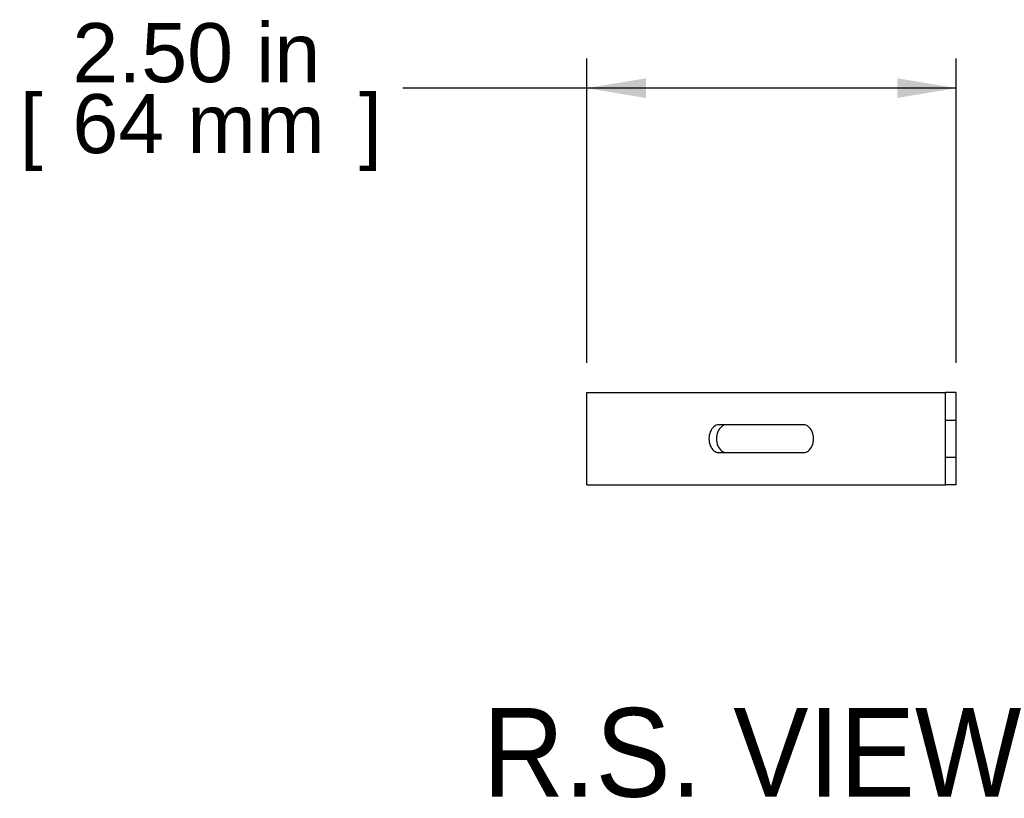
# Model space of a CAD drawing. Header units: inches. Extents: x 0 to 52.8, y 0 to 39.5.
# Tile 2 of 11: x 29.7 to 36.3, y 15.4 to 20.7. Entities that reach past the tile are written whole.
import ezdxf
from ezdxf.enums import TextEntityAlignment as Align

# ---------------------------------------------------------------- set-up
doc = ezdxf.new("R2010")
doc.units = ezdxf.units.IN
doc.header["$MEASUREMENT"] = 0
doc.layers.add('COM56851-2', color=7, linetype='Continuous')
doc.layers.add('Default', color=7, linetype='Continuous')
doc.styles.add('SEACAD_Arial', font='arial.ttf')
doc.dimstyles.new('WEB_SMALL', dxfattribs={"dimtxt": 0.4, "dimasz": 0.4, "dimexe": 0.2, "dimexo": 0.2, "dimgap": 0.2, "dimtad": 0, "dimtih": 1, "dimtoh": 1, "dimzin": 4, "dimdsep": 46, "dimtxsty": 'SEACAD_Arial', "dimblk1": '_SE_FILLED', "dimblk2": '_SE_FILLED', "dimsah": 1, "dimcen": 0.2, "dimadec": 0, "dimazin": 0, "dimtfac": 1, "dimtofl": 0, "dimtmove": 0, "dimatfit": 3, "dimfxl": 1, "dimtolj": 1, "dimtzin": 4, "dimarcsym": 0})

# ---------------------------------------------------------------- blocks, each defined once
blk = doc.blocks.new('SE4')
at = {"layer": 'COM56851-2', "color": 7, "linetype": 'Continuous'}
for p, q in [((33.4899, 18.1436), (33.5215, 18.1436)), ((33.4899, 17.5186), (33.4899, 18.1436)), ((33.5215, 18.1436), (35.9074, 18.1436)), ((35.9074, 18.1436), (35.9179, 18.1436)), ((35.9899, 18.1436), (35.9179, 18.1436)), ((35.9179, 17.9561), (35.9179, 18.1436)), ((35.9899, 17.9561), (35.9899, 18.1436)), ((34.957, 17.9251), (34.3828, 17.9251)), ((35.9179, 17.7061), (35.9179, 17.9561)), ((35.9179, 17.9561), (35.9899, 17.9561)), ((35.9899, 17.7061), (35.9899, 17.9561)), ((34.3828, 17.7371), (34.957, 17.7371)), ((35.9179, 17.5186), (35.9179, 17.7061)), ((35.9179, 17.7061), (35.9899, 17.7061)), ((35.9899, 17.5186), (35.9899, 17.7061)), ((33.4899, 17.5186), (33.5215, 17.5186)), ((33.5215, 17.5186), (35.9074, 17.5186)), ((35.9074, 17.5186), (35.9179, 17.5186)), ((35.9899, 17.5186), (35.9179, 17.5186))]:
    blk.add_line(p, q, dxfattribs=at)
for centre, major_axis in [((34.3828, 17.8311), (0, 0.094)), ((34.4337, 17.8311), (0, 0.094)), ((34.957, 17.8311), (0, -0.094))]:
    blk.add_ellipse(centre, major_axis=major_axis, ratio=0.707107, start_param=0, end_param=3.141593, dxfattribs=at)
blk = doc.blocks.new('DMBLK107')
at = {"layer": 'Default', "linetype": 'Continuous', "transparency": 16777216}
for points in [[(33.8899, 20.2699), (33.4899, 20.2032), (33.8899, 20.1365)], [(35.5899, 20.2699), (35.5899, 20.1365), (35.9899, 20.2032)]]:
    blk.add_hatch(color=7, dxfattribs=at).paths.add_polyline_path(points)
at = {"layer": 'Default', "color": 7, "linetype": 'Continuous', "transparency": 16777216}
for p, q in [((33.4899, 18.3436), (33.4899, 20.4032)), ((35.9899, 18.3436), (35.9899, 20.4032)), ((35.9899, 20.2032), (32.2438, 20.2032))]:
    blk.add_line(p, q, dxfattribs=at)
at = {"layer": 'Default', "color": 7, "linetype": 'Continuous', "transparency": 16777216, "style": 'SEACAD_Arial'}
for s, p in [('2.50 in', (30.0082, 20.6432)), ('[', (29.6517, 20.1632)), (']', (31.9473, 20.1632)), ('64 mm', (30.0082, 20.1632))]:
    blk.add_text(s, height=0.4, dxfattribs=at).set_placement(p, align=Align.TOP_LEFT)
blk = doc.blocks.new('_SE_FILLED')
at = {"color": 0}
blk.add_line((0, 0), (-1, 0), dxfattribs=at)
blk.add_solid([(0, 0), (-1, -0.1665), (-1, 0.1665), (0, 0)], dxfattribs=at)

msp = doc.modelspace()

# ---------------------------------------------------------------- block references
at = {"layer": 'Default'}
msp.add_blockref('SE4', (0, 0), dxfattribs=at)

# ---------------------------------------------------------------- texts
at = {"layer": 'Default', "color": 7, "linetype": 'Continuous', "style": 'SEACAD_Arial'}
msp.add_text('R.S. VIEW', height=0.6, dxfattribs=at).set_placement((32.7795, 16.009), align=Align.TOP_LEFT)

# ---------------------------------------------------------------- dimensions: what is measured, and where the dimension line sits
at = {"layer": 'Default', "color": 7, "linetype": 'Continuous'}
dim = msp.add_linear_dim(base=(33.4899, 20.2032), p1=(35.9899, 18.1436), p2=(33.4899, 18.1436), text='\\A1;<>', dimstyle='WEB_SMALL', override={"dimpost": '\\X'}, dxfattribs=at)
dim.commit()
dim.dimension.update_dxf_attribs({"geometry": 'DMBLK107', "text_midpoint": (32.2438, 20.2032), "dimtype": 160})

doc.saveas('drawing.dxf')
